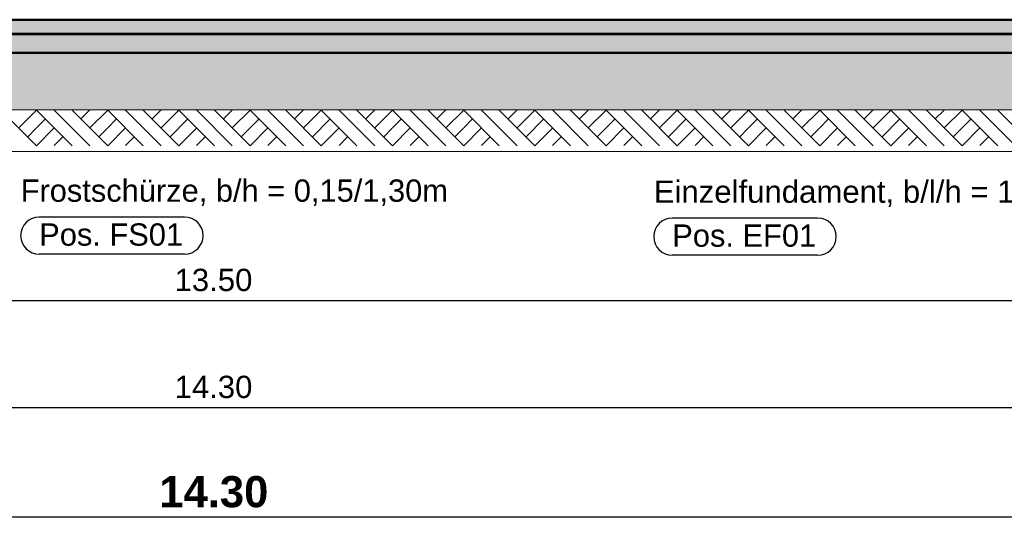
# Model space of a CAD drawing. Header units: metres. Extents: x 1314 to 1415, y -87 to -52.
# Tile 13 of 256: x 1324.26 to 1329.78, y -84.42 to -81.55. Entities that reach past the tile are written whole.
import ezdxf

# ---------------------------------------------------------------- set-up
doc = ezdxf.new("R2010")
doc.units = ezdxf.units.M
doc.header["$PDMODE"] = 65
doc.linetypes.add('AUSGEZOGEN', pattern=[0])
for name, color, linetype, lineweight in [('XR$2$Design', 4, 'AUSGEZOGEN', 13), ('XR$2$Wand', 1, 'AUSGEZOGEN', 50), ('XR$3$Maßlinie 1_50', 7, 'AUSGEZOGEN', 25), ('XR$4$Design', 4, 'AUSGEZOGEN', 13), ('XR$4$Muster', 4, 'AUSGEZOGEN', 13), ('XR$4$Wand', 1, 'AUSGEZOGEN', 50)]:
    doc.layers.add(name, color=color, linetype=linetype, lineweight=lineweight)
doc.styles.add('ARIAL', font='arial.ttf')
doc.dimstyles.new('DIMSTYLE_12', dxfattribs={"dimtxt": 0.175, "dimasz": 0.15, "dimexe": 0, "dimexo": 0, "dimgap": 0.0875, "dimtad": 2, "dimrnd": 0.005, "dimzin": 4, "dimdsep": 46, "dimtxsty": 'ARIAL', "dimblk1": 'ALL_ML_KREIS', "dimblk2": 'ALL_ML_KREIS', "dimsah": 1, "dimcen": 0, "dimclrd": 3, "dimclre": 3, "dimclrt": 3, "dimadec": 0, "dimazin": 0, "dimtfac": 1, "dimtdec": 0, "dimtix": 1, "dimtmove": 2, "dimatfit": 3, "dimfxl": 0, "dimtzin": 0, "dimlwd": 0, "dimlwe": 25, "dimarcsym": 0})
doc.dimstyles.new('DIMSTYLE_9', dxfattribs={"dimtxt": 0.125, "dimasz": 0.15, "dimexe": 0, "dimexo": 0, "dimgap": 0.0625, "dimtad": 2, "dimrnd": 0.005, "dimzin": 4, "dimdsep": 46, "dimtxsty": 'ARIAL', "dimblk1": 'ALL_ML_KREIS', "dimblk2": 'ALL_ML_KREIS', "dimsah": 1, "dimcen": 0, "dimclrd": 3, "dimclre": 3, "dimclrt": 3, "dimadec": 0, "dimazin": 0, "dimtfac": 1, "dimtdec": 0, "dimtix": 1, "dimtmove": 2, "dimatfit": 3, "dimfxl": 0, "dimtzin": 0, "dimlwd": 0, "dimlwe": 25, "dimarcsym": 0})

# ---------------------------------------------------------------- blocks, each defined once
blk = doc.blocks.new('MUSTERELEMENT_46')
at = {"layer": 'XR$2$Design', "color": 4, "linetype": 'AUSGEZOGEN', "lineweight": 13, "transparency": 33554687}
for p, q in [((1324.1937, -81.6308), (1324.2736, -81.6308)), ((1324.1937, -81.6358), (1324.2736, -81.6358)), ((1324.2736, -81.6308), (1324.3535, -81.6308)), ((1324.2736, -81.6308), (1324.2736, -81.6358)), ((1324.2736, -81.6308), (1324.2736, -81.6358)), ((1324.2736, -81.6318), (1324.3135, -81.6318)), ((1324.2736, -81.6328), (1324.3135, -81.6328)), ((1324.2736, -81.6338), (1324.3135, -81.6338)), ((1324.2736, -81.6348), (1324.3135, -81.6348)), ((1324.2736, -81.6358), (1324.3535, -81.6358)), ((1324.3135, -81.6308), (1324.3135, -81.6358)), ((1324.3535, -81.6308), (1324.4334, -81.6308)), ((1324.3535, -81.6308), (1324.3535, -81.6358)), ((1324.3535, -81.6308), (1324.3535, -81.6358)), ((1324.3535, -81.6318), (1324.3934, -81.6318)), ((1324.3535, -81.6328), (1324.3934, -81.6328)), ((1324.3535, -81.6338), (1324.3934, -81.6338)), ((1324.3535, -81.6348), (1324.3934, -81.6348)), ((1324.3535, -81.6358), (1324.4334, -81.6358)), ((1324.3934, -81.6308), (1324.3934, -81.6358)), ((1324.4334, -81.6308), (1324.5132, -81.6308)), ((1324.4334, -81.6308), (1324.4334, -81.6358)), ((1324.4334, -81.6308), (1324.4334, -81.6358)), ((1324.4334, -81.6318), (1324.4733, -81.6318)), ((1324.4334, -81.6328), (1324.4733, -81.6328)), ((1324.4334, -81.6338), (1324.4733, -81.6338)), ((1324.4334, -81.6348), (1324.4733, -81.6348)), ((1324.4334, -81.6358), (1324.5132, -81.6358)), ((1324.4733, -81.6308), (1324.4733, -81.6358)), ((1324.5132, -81.6308), (1324.5931, -81.6308)), ((1324.5132, -81.6308), (1324.5132, -81.6358)), ((1324.5132, -81.6308), (1324.5132, -81.6358)), ((1324.5132, -81.6318), (1324.5532, -81.6318)), ((1324.5132, -81.6328), (1324.5532, -81.6328)), ((1324.5132, -81.6338), (1324.5532, -81.6338)), ((1324.5132, -81.6348), (1324.5532, -81.6348)), ((1324.5132, -81.6358), (1324.5931, -81.6358)), ((1324.5532, -81.6308), (1324.5532, -81.6358)), ((1324.5931, -81.6308), (1324.673, -81.6308)), ((1324.5931, -81.6308), (1324.5931, -81.6358)), ((1324.5931, -81.6308), (1324.5931, -81.6358)), ((1324.5931, -81.6318), (1324.6331, -81.6318)), ((1324.5931, -81.6328), (1324.6331, -81.6328)), ((1324.5931, -81.6338), (1324.6331, -81.6338)), ((1324.5931, -81.6348), (1324.6331, -81.6348)), ((1324.5931, -81.6358), (1324.673, -81.6358)), ((1324.6331, -81.6308), (1324.6331, -81.6358)), ((1324.673, -81.6308), (1324.7529, -81.6308)), ((1324.673, -81.6308), (1324.673, -81.6358)), ((1324.673, -81.6308), (1324.673, -81.6358)), ((1324.673, -81.6318), (1324.7129, -81.6318)), ((1324.673, -81.6328), (1324.7129, -81.6328)), ((1324.673, -81.6338), (1324.7129, -81.6338)), ((1324.673, -81.6348), (1324.7129, -81.6348)), ((1324.673, -81.6358), (1324.7529, -81.6358)), ((1324.7129, -81.6308), (1324.7129, -81.6358)), ((1324.7529, -81.6308), (1324.8328, -81.6308)), ((1324.7529, -81.6308), (1324.7529, -81.6358)), ((1324.7529, -81.6308), (1324.7529, -81.6358)), ((1324.7529, -81.6318), (1324.7928, -81.6318)), ((1324.7529, -81.6328), (1324.7928, -81.6328)), ((1324.7529, -81.6338), (1324.7928, -81.6338)), ((1324.7529, -81.6348), (1324.7928, -81.6348)), ((1324.7529, -81.6358), (1324.8328, -81.6358)), ((1324.7928, -81.6308), (1324.7928, -81.6358)), ((1324.8328, -81.6308), (1324.9126, -81.6308)), ((1324.8328, -81.6308), (1324.8328, -81.6358)), ((1324.8328, -81.6308), (1324.8328, -81.6358)), ((1324.8328, -81.6318), (1324.8727, -81.6318)), ((1324.8328, -81.6328), (1324.8727, -81.6328)), ((1324.8328, -81.6338), (1324.8727, -81.6338)), ((1324.8328, -81.6348), (1324.8727, -81.6348)), ((1324.8328, -81.6358), (1324.9126, -81.6358)), ((1324.8727, -81.6308), (1324.8727, -81.6358)), ((1324.9126, -81.6308), (1324.9925, -81.6308)), ((1324.9126, -81.6308), (1324.9126, -81.6358)), ((1324.9126, -81.6308), (1324.9126, -81.6358)), ((1324.9126, -81.6318), (1324.9526, -81.6318)), ((1324.9126, -81.6328), (1324.9526, -81.6328)), ((1324.9126, -81.6338), (1324.9526, -81.6338)), ((1324.9126, -81.6348), (1324.9526, -81.6348)), ((1324.9126, -81.6358), (1324.9925, -81.6358)), ((1324.9526, -81.6308), (1324.9526, -81.6358)), ((1324.9925, -81.6308), (1325.0724, -81.6308)), ((1324.9925, -81.6308), (1324.9925, -81.6358)), ((1324.9925, -81.6308), (1324.9925, -81.6358)), ((1324.9925, -81.6318), (1325.0325, -81.6318)), ((1324.9925, -81.6328), (1325.0325, -81.6328)), ((1324.9925, -81.6338), (1325.0325, -81.6338)), ((1324.9925, -81.6348), (1325.0325, -81.6348)), ((1324.9925, -81.6358), (1325.0724, -81.6358)), ((1325.0325, -81.6308), (1325.0325, -81.6358)), ((1325.0724, -81.6308), (1325.1523, -81.6308)), ((1325.0724, -81.6308), (1325.0724, -81.6358)), ((1325.0724, -81.6308), (1325.0724, -81.6358)), ((1325.0724, -81.6318), (1325.1124, -81.6318)), ((1325.0724, -81.6328), (1325.1124, -81.6328)), ((1325.0724, -81.6338), (1325.1124, -81.6338)), ((1325.0724, -81.6348), (1325.1124, -81.6348)), ((1325.0724, -81.6358), (1325.1523, -81.6358)), ((1325.1124, -81.6308), (1325.1124, -81.6358)), ((1325.1523, -81.6308), (1325.2322, -81.6308)), ((1325.1523, -81.6308), (1325.1523, -81.6358)), ((1325.1523, -81.6308), (1325.1523, -81.6358)), ((1325.1523, -81.6318), (1325.1922, -81.6318)), ((1325.1523, -81.6328), (1325.1922, -81.6328)), ((1325.1523, -81.6338), (1325.1922, -81.6338)), ((1325.1523, -81.6348), (1325.1922, -81.6348)), ((1325.1523, -81.6358), (1325.2322, -81.6358)), ((1325.1922, -81.6308), (1325.1922, -81.6358)), ((1325.2322, -81.6308), (1325.3121, -81.6308)), ((1325.2322, -81.6308), (1325.2322, -81.6358)), ((1325.2322, -81.6308), (1325.2322, -81.6358)), ((1325.2322, -81.6318), (1325.2721, -81.6318)), ((1325.2322, -81.6328), (1325.2721, -81.6328)), ((1325.2322, -81.6338), (1325.2721, -81.6338)), ((1325.2322, -81.6348), (1325.2721, -81.6348)), ((1325.2322, -81.6358), (1325.3121, -81.6358)), ((1325.2721, -81.6308), (1325.2721, -81.6358)), ((1325.3121, -81.6308), (1325.3919, -81.6308)), ((1325.3121, -81.6308), (1325.3121, -81.6358)), ((1325.3121, -81.6308), (1325.3121, -81.6358)), ((1325.3121, -81.6318), (1325.352, -81.6318)), ((1325.3121, -81.6328), (1325.352, -81.6328)), ((1325.3121, -81.6338), (1325.352, -81.6338)), ((1325.3121, -81.6348), (1325.352, -81.6348)), ((1325.3121, -81.6358), (1325.3919, -81.6358)), ((1325.352, -81.6308), (1325.352, -81.6358)), ((1325.3919, -81.6308), (1325.4718, -81.6308)), ((1325.3919, -81.6308), (1325.3919, -81.6358)), ((1325.3919, -81.6308), (1325.3919, -81.6358)), ((1325.3919, -81.6318), (1325.4319, -81.6318)), ((1325.3919, -81.6328), (1325.4319, -81.6328)), ((1325.3919, -81.6338), (1325.4319, -81.6338)), ((1325.3919, -81.6348), (1325.4319, -81.6348)), ((1325.3919, -81.6358), (1325.4718, -81.6358)), ((1325.4319, -81.6308), (1325.4319, -81.6358)), ((1325.4718, -81.6308), (1325.5517, -81.6308)), ((1325.4718, -81.6308), (1325.4718, -81.6358)), ((1325.4718, -81.6308), (1325.4718, -81.6358)), ((1325.4718, -81.6318), (1325.5118, -81.6318)), ((1325.4718, -81.6328), (1325.5118, -81.6328)), ((1325.4718, -81.6338), (1325.5118, -81.6338)), ((1325.4718, -81.6348), (1325.5118, -81.6348)), ((1325.4718, -81.6358), (1325.5517, -81.6358)), ((1325.5118, -81.6308), (1325.5118, -81.6358)), ((1325.5517, -81.6308), (1325.6316, -81.6308)), ((1325.5517, -81.6308), (1325.5517, -81.6358)), ((1325.5517, -81.6308), (1325.5517, -81.6358)), ((1325.5517, -81.6318), (1325.5916, -81.6318)), ((1325.5517, -81.6328), (1325.5916, -81.6328)), ((1325.5517, -81.6338), (1325.5916, -81.6338)), ((1325.5517, -81.6348), (1325.5916, -81.6348)), ((1325.5517, -81.6358), (1325.6316, -81.6358)), ((1325.5916, -81.6308), (1325.5916, -81.6358)), ((1325.6316, -81.6308), (1325.7115, -81.6308)), ((1325.6316, -81.6308), (1325.6316, -81.6358)), ((1325.6316, -81.6308), (1325.6316, -81.6358)), ((1325.6316, -81.6318), (1325.6715, -81.6318)), ((1325.6316, -81.6328), (1325.6715, -81.6328)), ((1325.6316, -81.6338), (1325.6715, -81.6338)), ((1325.6316, -81.6348), (1325.6715, -81.6348)), ((1325.6316, -81.6358), (1325.7115, -81.6358)), ((1325.6715, -81.6308), (1325.6715, -81.6358)), ((1325.7115, -81.6308), (1325.7914, -81.6308)), ((1325.7115, -81.6308), (1325.7115, -81.6358)), ((1325.7115, -81.6308), (1325.7115, -81.6358)), ((1325.7115, -81.6318), (1325.7514, -81.6318)), ((1325.7115, -81.6328), (1325.7514, -81.6328)), ((1325.7115, -81.6338), (1325.7514, -81.6338)), ((1325.7115, -81.6348), (1325.7514, -81.6348)), ((1325.7115, -81.6358), (1325.7914, -81.6358)), ((1325.7514, -81.6308), (1325.7514, -81.6358)), ((1325.7914, -81.6308), (1325.8712, -81.6308)), ((1325.7914, -81.6308), (1325.7914, -81.6358)), ((1325.7914, -81.6308), (1325.7914, -81.6358)), ((1325.7914, -81.6318), (1325.8313, -81.6318)), ((1325.7914, -81.6328), (1325.8313, -81.6328)), ((1325.7914, -81.6338), (1325.8313, -81.6338)), ((1325.7914, -81.6348), (1325.8313, -81.6348)), ((1325.7914, -81.6358), (1325.8712, -81.6358)), ((1325.8313, -81.6308), (1325.8313, -81.6358)), ((1325.8712, -81.6308), (1325.9511, -81.6308)), ((1325.8712, -81.6308), (1325.8712, -81.6358)), ((1325.8712, -81.6308), (1325.8712, -81.6358)), ((1325.8712, -81.6318), (1325.9112, -81.6318)), ((1325.8712, -81.6328), (1325.9112, -81.6328)), ((1325.8712, -81.6338), (1325.9112, -81.6338)), ((1325.8712, -81.6348), (1325.9112, -81.6348)), ((1325.8712, -81.6358), (1325.9511, -81.6358)), ((1325.9112, -81.6308), (1325.9112, -81.6358)), ((1325.9511, -81.6308), (1326.031, -81.6308)), ((1325.9511, -81.6308), (1325.9511, -81.6358)), ((1325.9511, -81.6308), (1325.9511, -81.6358)), ((1325.9511, -81.6318), (1325.9911, -81.6318)), ((1325.9511, -81.6328), (1325.9911, -81.6328)), ((1325.9511, -81.6338), (1325.9911, -81.6338)), ((1325.9511, -81.6348), (1325.9911, -81.6348)), ((1325.9511, -81.6358), (1326.031, -81.6358)), ((1325.9911, -81.6308), (1325.9911, -81.6358)), ((1326.031, -81.6308), (1326.1109, -81.6308)), ((1326.031, -81.6308), (1326.031, -81.6358)), ((1326.031, -81.6308), (1326.031, -81.6358)), ((1326.031, -81.6318), (1326.0709, -81.6318)), ((1326.031, -81.6328), (1326.0709, -81.6328)), ((1326.031, -81.6338), (1326.0709, -81.6338)), ((1326.031, -81.6348), (1326.0709, -81.6348)), ((1326.031, -81.6358), (1326.1109, -81.6358)), ((1326.0709, -81.6308), (1326.0709, -81.6358)), ((1326.1109, -81.6308), (1326.1908, -81.6308)), ((1326.1109, -81.6308), (1326.1109, -81.6358)), ((1326.1109, -81.6308), (1326.1109, -81.6358)), ((1326.1109, -81.6318), (1326.1508, -81.6318)), ((1326.1109, -81.6328), (1326.1508, -81.6328)), ((1326.1109, -81.6338), (1326.1508, -81.6338)), ((1326.1109, -81.6348), (1326.1508, -81.6348)), ((1326.1109, -81.6358), (1326.1908, -81.6358)), ((1326.1508, -81.6308), (1326.1508, -81.6358)), ((1326.1908, -81.6308), (1326.2706, -81.6308)), ((1326.1908, -81.6308), (1326.1908, -81.6358)), ((1326.1908, -81.6308), (1326.1908, -81.6358)), ((1326.1908, -81.6318), (1326.2307, -81.6318)), ((1326.1908, -81.6328), (1326.2307, -81.6328)), ((1326.1908, -81.6338), (1326.2307, -81.6338)), ((1326.1908, -81.6348), (1326.2307, -81.6348)), ((1326.1908, -81.6358), (1326.2706, -81.6358)), ((1326.2307, -81.6308), (1326.2307, -81.6358)), ((1326.2706, -81.6308), (1326.3505, -81.6308)), ((1326.2706, -81.6308), (1326.2706, -81.6358)), ((1326.2706, -81.6308), (1326.2706, -81.6358)), ((1326.2706, -81.6318), (1326.3106, -81.6318)), ((1326.2706, -81.6328), (1326.3106, -81.6328)), ((1326.2706, -81.6338), (1326.3106, -81.6338)), ((1326.2706, -81.6348), (1326.3106, -81.6348)), ((1326.2706, -81.6358), (1326.3505, -81.6358)), ((1326.3106, -81.6308), (1326.3106, -81.6358)), ((1326.3505, -81.6308), (1326.4304, -81.6308)), ((1326.3505, -81.6308), (1326.3505, -81.6358)), ((1326.3505, -81.6308), (1326.3505, -81.6358)), ((1326.3505, -81.6318), (1326.3905, -81.6318)), ((1326.3505, -81.6328), (1326.3905, -81.6328)), ((1326.3505, -81.6338), (1326.3905, -81.6338)), ((1326.3505, -81.6348), (1326.3905, -81.6348)), ((1326.3505, -81.6358), (1326.4304, -81.6358)), ((1326.3905, -81.6308), (1326.3905, -81.6358)), ((1326.4304, -81.6308), (1326.5103, -81.6308)), ((1326.4304, -81.6308), (1326.4304, -81.6358)), ((1326.4304, -81.6308), (1326.4304, -81.6358)), ((1326.4304, -81.6318), (1326.4704, -81.6318)), ((1326.4304, -81.6328), (1326.4704, -81.6328)), ((1326.4304, -81.6338), (1326.4704, -81.6338)), ((1326.4304, -81.6348), (1326.4704, -81.6348)), ((1326.4304, -81.6358), (1326.5103, -81.6358)), ((1326.4704, -81.6308), (1326.4704, -81.6358)), ((1326.5103, -81.6308), (1326.5902, -81.6308)), ((1326.5103, -81.6308), (1326.5103, -81.6358)), ((1326.5103, -81.6308), (1326.5103, -81.6358)), ((1326.5103, -81.6318), (1326.5502, -81.6318)), ((1326.5103, -81.6328), (1326.5502, -81.6328)), ((1326.5103, -81.6338), (1326.5502, -81.6338)), ((1326.5103, -81.6348), (1326.5502, -81.6348)), ((1326.5103, -81.6358), (1326.5902, -81.6358)), ((1326.5502, -81.6308), (1326.5502, -81.6358)), ((1326.5902, -81.6308), (1326.6701, -81.6308)), ((1326.5902, -81.6308), (1326.5902, -81.6358)), ((1326.5902, -81.6308), (1326.5902, -81.6358)), ((1326.5902, -81.6318), (1326.6301, -81.6318)), ((1326.5902, -81.6328), (1326.6301, -81.6328)), ((1326.5902, -81.6338), (1326.6301, -81.6338)), ((1326.5902, -81.6348), (1326.6301, -81.6348)), ((1326.5902, -81.6358), (1326.6701, -81.6358)), ((1326.6301, -81.6308), (1326.6301, -81.6358)), ((1326.6701, -81.6308), (1326.7499, -81.6308)), ((1326.6701, -81.6308), (1326.6701, -81.6358)), ((1326.6701, -81.6308), (1326.6701, -81.6358)), ((1326.6701, -81.6318), (1326.71, -81.6318)), ((1326.6701, -81.6328), (1326.71, -81.6328)), ((1326.6701, -81.6338), (1326.71, -81.6338)), ((1326.6701, -81.6348), (1326.71, -81.6348)), ((1326.6701, -81.6358), (1326.7499, -81.6358)), ((1326.71, -81.6308), (1326.71, -81.6358)), ((1326.7499, -81.6308), (1326.8298, -81.6308)), ((1326.7499, -81.6308), (1326.7499, -81.6358)), ((1326.7499, -81.6308), (1326.7499, -81.6358)), ((1326.7499, -81.6318), (1326.7899, -81.6318)), ((1326.7499, -81.6328), (1326.7899, -81.6328)), ((1326.7499, -81.6338), (1326.7899, -81.6338)), ((1326.7499, -81.6348), (1326.7899, -81.6348)), ((1326.7499, -81.6358), (1326.8298, -81.6358)), ((1326.7899, -81.6308), (1326.7899, -81.6358)), ((1326.8298, -81.6308), (1326.9097, -81.6308)), ((1326.8298, -81.6308), (1326.8298, -81.6358)), ((1326.8298, -81.6308), (1326.8298, -81.6358)), ((1326.8298, -81.6318), (1326.8698, -81.6318)), ((1326.8298, -81.6328), (1326.8698, -81.6328)), ((1326.8298, -81.6338), (1326.8698, -81.6338)), ((1326.8298, -81.6348), (1326.8698, -81.6348)), ((1326.8298, -81.6358), (1326.9097, -81.6358)), ((1326.8698, -81.6308), (1326.8698, -81.6358)), ((1326.9097, -81.6308), (1326.9896, -81.6308)), ((1326.9097, -81.6308), (1326.9097, -81.6358)), ((1326.9097, -81.6308), (1326.9097, -81.6358)), ((1326.9097, -81.6318), (1326.9496, -81.6318)), ((1326.9097, -81.6328), (1326.9496, -81.6328)), ((1326.9097, -81.6338), (1326.9496, -81.6338)), ((1326.9097, -81.6348), (1326.9496, -81.6348)), ((1326.9097, -81.6358), (1326.9896, -81.6358)), ((1326.9496, -81.6308), (1326.9496, -81.6358)), ((1326.9896, -81.6308), (1327.0695, -81.6308)), ((1326.9896, -81.6308), (1326.9896, -81.6358)), ((1326.9896, -81.6308), (1326.9896, -81.6358)), ((1326.9896, -81.6318), (1327.0295, -81.6318)), ((1326.9896, -81.6328), (1327.0295, -81.6328)), ((1326.9896, -81.6338), (1327.0295, -81.6338)), ((1326.9896, -81.6348), (1327.0295, -81.6348)), ((1326.9896, -81.6358), (1327.0695, -81.6358)), ((1327.0295, -81.6308), (1327.0295, -81.6358)), ((1327.0695, -81.6308), (1327.1494, -81.6308)), ((1327.0695, -81.6308), (1327.0695, -81.6358)), ((1327.0695, -81.6308), (1327.0695, -81.6358)), ((1327.0695, -81.6318), (1327.1094, -81.6318)), ((1327.0695, -81.6328), (1327.1094, -81.6328)), ((1327.0695, -81.6338), (1327.1094, -81.6338)), ((1327.0695, -81.6348), (1327.1094, -81.6348)), ((1327.0695, -81.6358), (1327.1494, -81.6358)), ((1327.1094, -81.6308), (1327.1094, -81.6358)), ((1327.1494, -81.6308), (1327.2292, -81.6308)), ((1327.1494, -81.6308), (1327.1494, -81.6358)), ((1327.1494, -81.6308), (1327.1494, -81.6358)), ((1327.1494, -81.6318), (1327.1893, -81.6318)), ((1327.1494, -81.6328), (1327.1893, -81.6328)), ((1327.1494, -81.6338), (1327.1893, -81.6338)), ((1327.1494, -81.6348), (1327.1893, -81.6348)), ((1327.1494, -81.6358), (1327.2292, -81.6358)), ((1327.1893, -81.6308), (1327.1893, -81.6358)), ((1327.2292, -81.6308), (1327.3091, -81.6308)), ((1327.2292, -81.6308), (1327.2292, -81.6358)), ((1327.2292, -81.6308), (1327.2292, -81.6358)), ((1327.2292, -81.6318), (1327.2692, -81.6318)), ((1327.2292, -81.6328), (1327.2692, -81.6328)), ((1327.2292, -81.6338), (1327.2692, -81.6338)), ((1327.2292, -81.6348), (1327.2692, -81.6348)), ((1327.2292, -81.6358), (1327.3091, -81.6358)), ((1327.2692, -81.6308), (1327.2692, -81.6358)), ((1327.3091, -81.6308), (1327.389, -81.6308)), ((1327.3091, -81.6308), (1327.3091, -81.6358)), ((1327.3091, -81.6308), (1327.3091, -81.6358)), ((1327.3091, -81.6318), (1327.3491, -81.6318)), ((1327.3091, -81.6328), (1327.3491, -81.6328)), ((1327.3091, -81.6338), (1327.3491, -81.6338)), ((1327.3091, -81.6348), (1327.3491, -81.6348)), ((1327.3091, -81.6358), (1327.389, -81.6358)), ((1327.3491, -81.6308), (1327.3491, -81.6358)), ((1327.389, -81.6308), (1327.4689, -81.6308)), ((1327.389, -81.6308), (1327.389, -81.6358)), ((1327.389, -81.6308), (1327.389, -81.6358)), ((1327.389, -81.6318), (1327.4289, -81.6318)), ((1327.389, -81.6328), (1327.4289, -81.6328)), ((1327.389, -81.6338), (1327.4289, -81.6338)), ((1327.389, -81.6348), (1327.4289, -81.6348)), ((1327.389, -81.6358), (1327.4689, -81.6358)), ((1327.4289, -81.6308), (1327.4289, -81.6358)), ((1327.4689, -81.6308), (1327.5488, -81.6308)), ((1327.4689, -81.6308), (1327.4689, -81.6358)), ((1327.4689, -81.6308), (1327.4689, -81.6358)), ((1327.4689, -81.6318), (1327.5088, -81.6318)), ((1327.4689, -81.6328), (1327.5088, -81.6328)), ((1327.4689, -81.6338), (1327.5088, -81.6338)), ((1327.4689, -81.6348), (1327.5088, -81.6348)), ((1327.4689, -81.6358), (1327.5488, -81.6358)), ((1327.5088, -81.6308), (1327.5088, -81.6358)), ((1327.5488, -81.6308), (1327.6286, -81.6308)), ((1327.5488, -81.6308), (1327.5488, -81.6358)), ((1327.5488, -81.6308), (1327.5488, -81.6358)), ((1327.5488, -81.6318), (1327.5887, -81.6318)), ((1327.5488, -81.6328), (1327.5887, -81.6328)), ((1327.5488, -81.6338), (1327.5887, -81.6338)), ((1327.5488, -81.6348), (1327.5887, -81.6348)), ((1327.5488, -81.6358), (1327.6286, -81.6358)), ((1327.5887, -81.6308), (1327.5887, -81.6358)), ((1327.6286, -81.6308), (1327.7085, -81.6308)), ((1327.6286, -81.6308), (1327.6286, -81.6358)), ((1327.6286, -81.6308), (1327.6286, -81.6358)), ((1327.6286, -81.6318), (1327.6686, -81.6318)), ((1327.6286, -81.6328), (1327.6686, -81.6328)), ((1327.6286, -81.6338), (1327.6686, -81.6338)), ((1327.6286, -81.6348), (1327.6686, -81.6348)), ((1327.6286, -81.6358), (1327.7085, -81.6358)), ((1327.6686, -81.6308), (1327.6686, -81.6358)), ((1327.7085, -81.6308), (1327.7884, -81.6308)), ((1327.7085, -81.6308), (1327.7085, -81.6358)), ((1327.7085, -81.6308), (1327.7085, -81.6358)), ((1327.7085, -81.6318), (1327.7485, -81.6318)), ((1327.7085, -81.6328), (1327.7485, -81.6328)), ((1327.7085, -81.6338), (1327.7485, -81.6338)), ((1327.7085, -81.6348), (1327.7485, -81.6348)), ((1327.7085, -81.6358), (1327.7884, -81.6358)), ((1327.7485, -81.6308), (1327.7485, -81.6358)), ((1327.7884, -81.6308), (1327.8683, -81.6308)), ((1327.7884, -81.6308), (1327.7884, -81.6358)), ((1327.7884, -81.6308), (1327.7884, -81.6358)), ((1327.7884, -81.6318), (1327.8284, -81.6318)), ((1327.7884, -81.6328), (1327.8284, -81.6328)), ((1327.7884, -81.6338), (1327.8284, -81.6338)), ((1327.7884, -81.6348), (1327.8284, -81.6348)), ((1327.7884, -81.6358), (1327.8683, -81.6358)), ((1327.8284, -81.6308), (1327.8284, -81.6358)), ((1327.8683, -81.6308), (1327.9482, -81.6308)), ((1327.8683, -81.6308), (1327.8683, -81.6358)), ((1327.8683, -81.6308), (1327.8683, -81.6358)), ((1327.8683, -81.6318), (1327.9082, -81.6318)), ((1327.8683, -81.6328), (1327.9082, -81.6328)), ((1327.8683, -81.6338), (1327.9082, -81.6338)), ((1327.8683, -81.6348), (1327.9082, -81.6348)), ((1327.8683, -81.6358), (1327.9482, -81.6358)), ((1327.9082, -81.6308), (1327.9082, -81.6358)), ((1327.9482, -81.6308), (1328.0281, -81.6308)), ((1327.9482, -81.6308), (1327.9482, -81.6358)), ((1327.9482, -81.6308), (1327.9482, -81.6358)), ((1327.9482, -81.6318), (1327.9881, -81.6318)), ((1327.9482, -81.6328), (1327.9881, -81.6328)), ((1327.9482, -81.6338), (1327.9881, -81.6338)), ((1327.9482, -81.6348), (1327.9881, -81.6348)), ((1327.9482, -81.6358), (1328.0281, -81.6358)), ((1327.9881, -81.6308), (1327.9881, -81.6358)), ((1328.0281, -81.6308), (1328.1079, -81.6308)), ((1328.0281, -81.6308), (1328.0281, -81.6358)), ((1328.0281, -81.6308), (1328.0281, -81.6358)), ((1328.0281, -81.6318), (1328.068, -81.6318)), ((1328.0281, -81.6328), (1328.068, -81.6328)), ((1328.0281, -81.6338), (1328.068, -81.6338)), ((1328.0281, -81.6348), (1328.068, -81.6348)), ((1328.0281, -81.6358), (1328.1079, -81.6358)), ((1328.068, -81.6308), (1328.068, -81.6358)), ((1328.1079, -81.6308), (1328.1878, -81.6308)), ((1328.1079, -81.6308), (1328.1079, -81.6358)), ((1328.1079, -81.6308), (1328.1079, -81.6358)), ((1328.1079, -81.6318), (1328.1479, -81.6318)), ((1328.1079, -81.6328), (1328.1479, -81.6328)), ((1328.1079, -81.6338), (1328.1479, -81.6338)), ((1328.1079, -81.6348), (1328.1479, -81.6348)), ((1328.1079, -81.6358), (1328.1878, -81.6358)), ((1328.1479, -81.6308), (1328.1479, -81.6358)), ((1328.1878, -81.6308), (1328.2677, -81.6308)), ((1328.1878, -81.6308), (1328.1878, -81.6358)), ((1328.1878, -81.6308), (1328.1878, -81.6358)), ((1328.1878, -81.6318), (1328.2278, -81.6318)), ((1328.1878, -81.6328), (1328.2278, -81.6328)), ((1328.1878, -81.6338), (1328.2278, -81.6338)), ((1328.1878, -81.6348), (1328.2278, -81.6348)), ((1328.1878, -81.6358), (1328.2677, -81.6358)), ((1328.2278, -81.6308), (1328.2278, -81.6358)), ((1328.2677, -81.6308), (1328.3476, -81.6308)), ((1328.2677, -81.6308), (1328.2677, -81.6358)), ((1328.2677, -81.6308), (1328.2677, -81.6358)), ((1328.2677, -81.6318), (1328.3076, -81.6318)), ((1328.2677, -81.6328), (1328.3076, -81.6328)), ((1328.2677, -81.6338), (1328.3076, -81.6338)), ((1328.2677, -81.6348), (1328.3076, -81.6348)), ((1328.2677, -81.6358), (1328.3476, -81.6358)), ((1328.3076, -81.6308), (1328.3076, -81.6358)), ((1328.3476, -81.6308), (1328.4275, -81.6308)), ((1328.3476, -81.6308), (1328.3476, -81.6358)), ((1328.3476, -81.6308), (1328.3476, -81.6358)), ((1328.3476, -81.6318), (1328.3875, -81.6318)), ((1328.3476, -81.6328), (1328.3875, -81.6328)), ((1328.3476, -81.6338), (1328.3875, -81.6338)), ((1328.3476, -81.6348), (1328.3875, -81.6348)), ((1328.3476, -81.6358), (1328.4275, -81.6358)), ((1328.3875, -81.6308), (1328.3875, -81.6358)), ((1328.4275, -81.6308), (1328.5074, -81.6308)), ((1328.4275, -81.6308), (1328.4275, -81.6358)), ((1328.4275, -81.6308), (1328.4275, -81.6358)), ((1328.4275, -81.6318), (1328.4674, -81.6318)), ((1328.4275, -81.6328), (1328.4674, -81.6328)), ((1328.4275, -81.6338), (1328.4674, -81.6338)), ((1328.4275, -81.6348), (1328.4674, -81.6348)), ((1328.4275, -81.6358), (1328.5074, -81.6358)), ((1328.4674, -81.6308), (1328.4674, -81.6358)), ((1328.5074, -81.6308), (1328.5872, -81.6308)), ((1328.5074, -81.6308), (1328.5074, -81.6358)), ((1328.5074, -81.6308), (1328.5074, -81.6358)), ((1328.5074, -81.6318), (1328.5473, -81.6318)), ((1328.5074, -81.6328), (1328.5473, -81.6328)), ((1328.5074, -81.6338), (1328.5473, -81.6338)), ((1328.5074, -81.6348), (1328.5473, -81.6348)), ((1328.5074, -81.6358), (1328.5872, -81.6358)), ((1328.5473, -81.6308), (1328.5473, -81.6358)), ((1328.5872, -81.6308), (1328.6671, -81.6308)), ((1328.5872, -81.6308), (1328.5872, -81.6358)), ((1328.5872, -81.6308), (1328.5872, -81.6358)), ((1328.5872, -81.6318), (1328.6272, -81.6318)), ((1328.5872, -81.6328), (1328.6272, -81.6328)), ((1328.5872, -81.6338), (1328.6272, -81.6338)), ((1328.5872, -81.6348), (1328.6272, -81.6348)), ((1328.5872, -81.6358), (1328.6671, -81.6358)), ((1328.6272, -81.6308), (1328.6272, -81.6358)), ((1328.6671, -81.6308), (1328.747, -81.6308)), ((1328.6671, -81.6308), (1328.6671, -81.6358)), ((1328.6671, -81.6308), (1328.6671, -81.6358)), ((1328.6671, -81.6318), (1328.7071, -81.6318)), ((1328.6671, -81.6328), (1328.7071, -81.6328)), ((1328.6671, -81.6338), (1328.7071, -81.6338)), ((1328.6671, -81.6348), (1328.7071, -81.6348)), ((1328.6671, -81.6358), (1328.747, -81.6358)), ((1328.7071, -81.6308), (1328.7071, -81.6358)), ((1328.747, -81.6308), (1328.8269, -81.6308)), ((1328.747, -81.6308), (1328.747, -81.6358)), ((1328.747, -81.6308), (1328.747, -81.6358)), ((1328.747, -81.6318), (1328.7869, -81.6318)), ((1328.747, -81.6328), (1328.7869, -81.6328)), ((1328.747, -81.6338), (1328.7869, -81.6338)), ((1328.747, -81.6348), (1328.7869, -81.6348)), ((1328.747, -81.6358), (1328.8269, -81.6358)), ((1328.7869, -81.6308), (1328.7869, -81.6358)), ((1328.8269, -81.6308), (1328.9068, -81.6308)), ((1328.8269, -81.6308), (1328.8269, -81.6358)), ((1328.8269, -81.6308), (1328.8269, -81.6358)), ((1328.8269, -81.6318), (1328.8668, -81.6318)), ((1328.8269, -81.6328), (1328.8668, -81.6328)), ((1328.8269, -81.6338), (1328.8668, -81.6338)), ((1328.8269, -81.6348), (1328.8668, -81.6348)), ((1328.8269, -81.6358), (1328.9068, -81.6358)), ((1328.8668, -81.6308), (1328.8668, -81.6358)), ((1328.9068, -81.6308), (1328.9866, -81.6308)), ((1328.9068, -81.6308), (1328.9068, -81.6358)), ((1328.9068, -81.6308), (1328.9068, -81.6358)), ((1328.9068, -81.6318), (1328.9467, -81.6318)), ((1328.9068, -81.6328), (1328.9467, -81.6328)), ((1328.9068, -81.6338), (1328.9467, -81.6338)), ((1328.9068, -81.6348), (1328.9467, -81.6348)), ((1328.9068, -81.6358), (1328.9866, -81.6358)), ((1328.9467, -81.6308), (1328.9467, -81.6358)), ((1328.9866, -81.6308), (1329.0665, -81.6308)), ((1328.9866, -81.6308), (1328.9866, -81.6358)), ((1328.9866, -81.6308), (1328.9866, -81.6358)), ((1328.9866, -81.6318), (1329.0266, -81.6318)), ((1328.9866, -81.6328), (1329.0266, -81.6328)), ((1328.9866, -81.6338), (1329.0266, -81.6338)), ((1328.9866, -81.6348), (1329.0266, -81.6348)), ((1328.9866, -81.6358), (1329.0665, -81.6358)), ((1329.0266, -81.6308), (1329.0266, -81.6358)), ((1329.0665, -81.6308), (1329.1464, -81.6308)), ((1329.0665, -81.6308), (1329.0665, -81.6358)), ((1329.0665, -81.6308), (1329.0665, -81.6358)), ((1329.0665, -81.6318), (1329.1065, -81.6318)), ((1329.0665, -81.6328), (1329.1065, -81.6328)), ((1329.0665, -81.6338), (1329.1065, -81.6338)), ((1329.0665, -81.6348), (1329.1065, -81.6348)), ((1329.0665, -81.6358), (1329.1464, -81.6358)), ((1329.1065, -81.6308), (1329.1065, -81.6358)), ((1329.1464, -81.6308), (1329.2263, -81.6308)), ((1329.1464, -81.6308), (1329.1464, -81.6358)), ((1329.1464, -81.6308), (1329.1464, -81.6358)), ((1329.1464, -81.6318), (1329.1864, -81.6318)), ((1329.1464, -81.6328), (1329.1864, -81.6328)), ((1329.1464, -81.6338), (1329.1864, -81.6338)), ((1329.1464, -81.6348), (1329.1864, -81.6348)), ((1329.1464, -81.6358), (1329.2263, -81.6358)), ((1329.1864, -81.6308), (1329.1864, -81.6358)), ((1329.2263, -81.6308), (1329.3062, -81.6308)), ((1329.2263, -81.6308), (1329.2263, -81.6358)), ((1329.2263, -81.6308), (1329.2263, -81.6358)), ((1329.2263, -81.6318), (1329.2662, -81.6318)), ((1329.2263, -81.6328), (1329.2662, -81.6328)), ((1329.2263, -81.6338), (1329.2662, -81.6338)), ((1329.2263, -81.6348), (1329.2662, -81.6348)), ((1329.2263, -81.6358), (1329.3062, -81.6358)), ((1329.2662, -81.6308), (1329.2662, -81.6358)), ((1329.3062, -81.6308), (1329.3861, -81.6308)), ((1329.3062, -81.6308), (1329.3062, -81.6358)), ((1329.3062, -81.6308), (1329.3062, -81.6358)), ((1329.3062, -81.6318), (1329.3461, -81.6318)), ((1329.3062, -81.6328), (1329.3461, -81.6328)), ((1329.3062, -81.6338), (1329.3461, -81.6338)), ((1329.3062, -81.6348), (1329.3461, -81.6348)), ((1329.3062, -81.6358), (1329.3861, -81.6358)), ((1329.3461, -81.6308), (1329.3461, -81.6358)), ((1329.3861, -81.6308), (1329.4659, -81.6308)), ((1329.3861, -81.6308), (1329.3861, -81.6358)), ((1329.3861, -81.6308), (1329.3861, -81.6358)), ((1329.3861, -81.6318), (1329.426, -81.6318)), ((1329.3861, -81.6328), (1329.426, -81.6328)), ((1329.3861, -81.6338), (1329.426, -81.6338)), ((1329.3861, -81.6348), (1329.426, -81.6348)), ((1329.3861, -81.6358), (1329.4659, -81.6358)), ((1329.426, -81.6308), (1329.426, -81.6358)), ((1329.4659, -81.6308), (1329.5458, -81.6308)), ((1329.4659, -81.6308), (1329.4659, -81.6358)), ((1329.4659, -81.6308), (1329.4659, -81.6358)), ((1329.4659, -81.6318), (1329.5059, -81.6318)), ((1329.4659, -81.6328), (1329.5059, -81.6328)), ((1329.4659, -81.6338), (1329.5059, -81.6338)), ((1329.4659, -81.6348), (1329.5059, -81.6348)), ((1329.4659, -81.6358), (1329.5458, -81.6358)), ((1329.5059, -81.6308), (1329.5059, -81.6358)), ((1329.5458, -81.6308), (1329.6257, -81.6308)), ((1329.5458, -81.6308), (1329.5458, -81.6358)), ((1329.5458, -81.6308), (1329.5458, -81.6358)), ((1329.5458, -81.6318), (1329.5858, -81.6318)), ((1329.5458, -81.6328), (1329.5858, -81.6328)), ((1329.5458, -81.6338), (1329.5858, -81.6338)), ((1329.5458, -81.6348), (1329.5858, -81.6348)), ((1329.5458, -81.6358), (1329.6257, -81.6358)), ((1329.5858, -81.6308), (1329.5858, -81.6358)), ((1329.6257, -81.6308), (1329.7056, -81.6308)), ((1329.6257, -81.6308), (1329.6257, -81.6358)), ((1329.6257, -81.6308), (1329.6257, -81.6358)), ((1329.6257, -81.6318), (1329.6656, -81.6318)), ((1329.6257, -81.6328), (1329.6656, -81.6328)), ((1329.6257, -81.6338), (1329.6656, -81.6338)), ((1329.6257, -81.6348), (1329.6656, -81.6348)), ((1329.6257, -81.6358), (1329.7056, -81.6358)), ((1329.6656, -81.6308), (1329.6656, -81.6358)), ((1329.7056, -81.6308), (1329.7855, -81.6308)), ((1329.7056, -81.6308), (1329.7056, -81.6358)), ((1329.7056, -81.6308), (1329.7056, -81.6358)), ((1329.7056, -81.6318), (1329.7455, -81.6318)), ((1329.7056, -81.6328), (1329.7455, -81.6328)), ((1329.7056, -81.6338), (1329.7455, -81.6338)), ((1329.7056, -81.6348), (1329.7455, -81.6348)), ((1329.7056, -81.6358), (1329.7855, -81.6358)), ((1329.7455, -81.6308), (1329.7455, -81.6358))]:
    blk.add_line(p, q, dxfattribs=at)
blk = doc.blocks.new('ALL_ML_KREIS')
at = {"color": 0, "linetype": 'ByBlock', "lineweight": -2}
for p, q in [((0, -0.5), (0, 0.5)), ((-1, 0), (0.5, 0))]:
    blk.add_line(p, q, dxfattribs=at)
blk.add_circle((0, 0), 0.15, dxfattribs=at)
blk = doc.blocks.new('*D100')
at = {"layer": 'DEFPOINTS', "color": 3, "linetype": 'AUSGEZOGEN', "lineweight": 25, "transparency": 33554687}
for p in [(1318.1917, -74.2409), (1332.4917, -75.3797), (1318.1917, -83.7271)]:
    blk.add_point(p, dxfattribs=at)
at = {"layer": 'XR$3$Maßlinie 1_50', "color": 3, "linetype": 'AUSGEZOGEN', "lineweight": -2, "transparency": 33554687}
for p, q in [((1318.1917, -83.4271), (1318.1917, -83.7271)), ((1332.4917, -83.4271), (1332.4917, -83.7271)), ((1318.1917, -83.7271), (1332.4917, -83.7271))]:
    blk.add_line(p, q, dxfattribs=at)
at = {"layer": 'XR$3$Maßlinie 1_50', "color": 3, "linetype": 'AUSGEZOGEN', "lineweight": 25, "transparency": 33554687, "xscale": 0.15, "yscale": 0.15, "zscale": 0.15, "rotation": 180}
blk.add_blockref('ALL_ML_KREIS', (1318.1917, -83.7271), dxfattribs=at)
at = {"layer": 'XR$3$Maßlinie 1_50', "color": 3, "linetype": 'AUSGEZOGEN', "lineweight": 25, "transparency": 33554687, "xscale": 0.15, "yscale": 0.15, "zscale": 0.15}
blk.add_blockref('ALL_ML_KREIS', (1332.4917, -83.7271), dxfattribs=at)
at = {"layer": 'XR$3$Maßlinie 1_50', "color": 3, "linetype": 'AUSGEZOGEN', "lineweight": 25, "transparency": 33554687, "insert": (1325.3461, -83.6124), "char_height": 0.125, "width": 0.625, "attachment_point": 5, "style": 'ARIAL'}
blk.add_mtext('\\A1;{\\A1;{14.30\\H0.082500;\\S^ ;}}', dxfattribs=at)
blk = doc.blocks.new('*D103')
at = {"layer": 'DEFPOINTS', "color": 3, "linetype": 'AUSGEZOGEN', "lineweight": 25, "transparency": 33554687}
for p in [(1332.4917, -77.3423), (1318.1917, -77.5418), (1318.1917, -84.3412)]:
    blk.add_point(p, dxfattribs=at)
at = {"layer": 'XR$3$Maßlinie 1_50', "color": 3, "linetype": 'AUSGEZOGEN', "lineweight": -2, "transparency": 33554687}
for p, q in [((1318.1917, -84.0412), (1318.1917, -84.3412)), ((1332.4917, -84.0412), (1332.4917, -84.3412)), ((1318.1917, -84.3412), (1332.4917, -84.3412))]:
    blk.add_line(p, q, dxfattribs=at)
at = {"layer": 'XR$3$Maßlinie 1_50', "color": 3, "linetype": 'AUSGEZOGEN', "lineweight": 25, "transparency": 33554687, "xscale": 0.15, "yscale": 0.15, "zscale": 0.15, "rotation": 180}
blk.add_blockref('ALL_ML_KREIS', (1318.1917, -84.3412), dxfattribs=at)
at = {"layer": 'XR$3$Maßlinie 1_50', "color": 3, "linetype": 'AUSGEZOGEN', "lineweight": 25, "transparency": 33554687, "xscale": 0.15, "yscale": 0.15, "zscale": 0.15}
blk.add_blockref('ALL_ML_KREIS', (1332.4917, -84.3412), dxfattribs=at)
at = {"layer": 'XR$3$Maßlinie 1_50', "color": 3, "linetype": 'AUSGEZOGEN', "lineweight": 25, "transparency": 33554687, "insert": (1325.3481, -84.2007), "char_height": 0.175, "width": 0.875, "attachment_point": 5, "style": 'ARIAL'}
blk.add_mtext('\\A1;{\\fArial|i0|b1;\\A1;{14.30\\H0.115500;\\S^ ;}}', dxfattribs=at)
blk = doc.blocks.new('*D119')
at = {"layer": 'DEFPOINTS', "color": 3, "linetype": 'AUSGEZOGEN', "lineweight": 25, "transparency": 33554687}
for p in [(1318.5917, -77.0472), (1332.0917, -78.1019), (1318.5917, -83.1268)]:
    blk.add_point(p, dxfattribs=at)
at = {"layer": 'XR$3$Maßlinie 1_50', "color": 3, "linetype": 'AUSGEZOGEN', "lineweight": -2, "transparency": 33554687}
for p, q in [((1318.5917, -82.8268), (1318.5917, -83.1268)), ((1332.0917, -82.8218), (1332.0917, -83.1268)), ((1318.5917, -83.1268), (1332.0917, -83.1268))]:
    blk.add_line(p, q, dxfattribs=at)
at = {"layer": 'XR$3$Maßlinie 1_50', "color": 3, "linetype": 'AUSGEZOGEN', "lineweight": 25, "transparency": 33554687, "xscale": 0.15, "yscale": 0.15, "zscale": 0.15, "rotation": 180}
blk.add_blockref('ALL_ML_KREIS', (1318.5917, -83.1268), dxfattribs=at)
at = {"layer": 'XR$3$Maßlinie 1_50', "color": 3, "linetype": 'AUSGEZOGEN', "lineweight": 25, "transparency": 33554687, "xscale": 0.15, "yscale": 0.15, "zscale": 0.15}
blk.add_blockref('ALL_ML_KREIS', (1332.0917, -83.1268), dxfattribs=at)
at = {"layer": 'XR$3$Maßlinie 1_50', "color": 3, "linetype": 'AUSGEZOGEN', "lineweight": 25, "transparency": 33554687, "insert": (1325.3461, -83.0121), "char_height": 0.125, "width": 0.625, "attachment_point": 5, "style": 'ARIAL'}
blk.add_mtext('\\A1;{\\A1;{13.50\\H0.082500;\\S^ ;}}', dxfattribs=at)
blk = doc.blocks.new('MUSTERELEMENT_74')
at = {"layer": 'XR$4$Design', "color": 52, "linetype": 'AUSGEZOGEN', "lineweight": 13, "transparency": 33554687}
for p, q in [((1324.1538, -82.0584), (1324.3535, -82.2584)), ((1324.2536, -82.1584), (1324.3535, -82.0584)), ((1324.3535, -82.0584), (1324.5532, -82.2584)), ((1324.4533, -82.0584), (1324.653, -82.2584)), ((1324.5532, -82.0584), (1324.7529, -82.2584)), ((1324.6027, -82.1082), (1324.6514, -82.0596)), ((1324.653, -82.1584), (1324.7529, -82.0584)), ((1324.7529, -82.0584), (1324.9526, -82.2584)), ((1324.8527, -82.0584), (1325.0524, -82.2584)), ((1324.9526, -82.0584), (1325.1523, -82.2584)), ((1325.0021, -82.1082), (1325.0508, -82.0596)), ((1325.0524, -82.1584), (1325.1523, -82.0584)), ((1325.1523, -82.0584), (1325.352, -82.2584)), ((1325.2521, -82.0584), (1325.4519, -82.2584)), ((1325.352, -82.0584), (1325.5517, -82.2584)), ((1325.4015, -82.1082), (1325.4503, -82.0596)), ((1325.4519, -82.1584), (1325.5517, -82.0584)), ((1325.5517, -82.0584), (1325.7514, -82.2584)), ((1325.6516, -82.0584), (1325.8513, -82.2584)), ((1325.7514, -82.0584), (1325.9511, -82.2584)), ((1325.8009, -82.1082), (1325.8497, -82.0596)), ((1325.8513, -82.1584), (1325.9511, -82.0584)), ((1325.9511, -82.0584), (1326.1508, -82.2584)), ((1326.051, -82.0584), (1326.2507, -82.2584)), ((1326.1508, -82.0584), (1326.3505, -82.2584)), ((1326.2003, -82.1082), (1326.2491, -82.0596)), ((1326.2507, -82.1584), (1326.3505, -82.0584)), ((1326.3505, -82.0584), (1326.5502, -82.2584)), ((1326.4504, -82.0584), (1326.6501, -82.2584)), ((1326.5502, -82.0584), (1326.7499, -82.2584)), ((1326.5998, -82.1082), (1326.6485, -82.0596)), ((1326.6501, -82.1584), (1326.7499, -82.0584)), ((1326.7499, -82.0584), (1326.9496, -82.2584)), ((1326.8498, -82.0584), (1327.0495, -82.2584)), ((1326.9496, -82.0584), (1327.1494, -82.2584)), ((1326.9992, -82.1082), (1327.0479, -82.0596)), ((1327.0495, -82.1584), (1327.1494, -82.0584)), ((1327.1494, -82.0584), (1327.3491, -82.2584)), ((1327.2492, -82.0584), (1327.4489, -82.2584)), ((1327.3491, -82.0584), (1327.5488, -82.2584)), ((1327.3986, -82.1082), (1327.4473, -82.0596)), ((1327.4489, -82.1584), (1327.5488, -82.0584)), ((1327.5488, -82.0584), (1327.7485, -82.2584)), ((1327.6486, -82.0584), (1327.8483, -82.2584)), ((1327.7485, -82.0584), (1327.9482, -82.2584)), ((1327.798, -82.1082), (1327.8467, -82.0596)), ((1327.8483, -82.1584), (1327.9482, -82.0584)), ((1327.9482, -82.0584), (1328.1479, -82.2584)), ((1328.048, -82.0584), (1328.2477, -82.2584)), ((1328.1479, -82.0584), (1328.3476, -82.2584)), ((1328.1974, -82.1082), (1328.2461, -82.0596)), ((1328.2477, -82.1584), (1328.3476, -82.0584)), ((1328.3476, -82.0584), (1328.5473, -82.2584)), ((1328.4474, -82.0584), (1328.6471, -82.2584)), ((1328.5473, -82.0584), (1328.747, -82.2584)), ((1328.5968, -82.1082), (1328.6455, -82.0596)), ((1328.6471, -82.1584), (1328.747, -82.0584)), ((1328.747, -82.0584), (1328.9467, -82.2584)), ((1328.8469, -82.0584), (1329.0466, -82.2584)), ((1328.9467, -82.0584), (1329.1464, -82.2584)), ((1328.9962, -82.1082), (1329.045, -82.0596)), ((1329.0466, -82.1584), (1329.1464, -82.0584)), ((1329.1464, -82.0584), (1329.3461, -82.2584)), ((1329.2463, -82.0584), (1329.446, -82.2584)), ((1329.3461, -82.0584), (1329.5458, -82.2584)), ((1329.3956, -82.1082), (1329.4444, -82.0596)), ((1329.446, -82.1584), (1329.5458, -82.0584)), ((1329.5458, -82.0584), (1329.7455, -82.2584)), ((1329.6457, -82.0584), (1329.8454, -82.2584)), ((1329.7455, -82.0584), (1329.9452, -82.2584)), ((1324.3535, -82.1584), (1324.4018, -82.1098)), ((1324.7529, -82.1584), (1324.8012, -82.1098)), ((1325.1523, -82.1584), (1325.2006, -82.1098)), ((1325.5517, -82.1584), (1325.6, -82.1098)), ((1325.9511, -82.1584), (1325.9994, -82.1098)), ((1326.3505, -82.1584), (1326.3989, -82.1098)), ((1326.7499, -82.1584), (1326.7983, -82.1098)), ((1327.1494, -82.1584), (1327.1977, -82.1098)), ((1327.5488, -82.1584), (1327.5971, -82.1098)), ((1327.9482, -82.1584), (1327.9965, -82.1098)), ((1328.3476, -82.1584), (1328.3959, -82.1098)), ((1328.747, -82.1584), (1328.7953, -82.1098)), ((1329.1464, -82.1584), (1329.1947, -82.1098)), ((1329.5458, -82.1584), (1329.5941, -82.1098)), ((1324.3039, -82.2086), (1324.3523, -82.1602)), ((1324.3535, -82.2584), (1324.4533, -82.1584)), ((1324.7034, -82.2086), (1324.7517, -82.1602)), ((1324.7529, -82.2584), (1324.8527, -82.1584)), ((1325.1028, -82.2086), (1325.1511, -82.1602)), ((1325.1523, -82.2584), (1325.2521, -82.1584)), ((1325.5022, -82.2086), (1325.5505, -82.1602)), ((1325.5517, -82.2584), (1325.6516, -82.1584)), ((1325.9016, -82.2086), (1325.9499, -82.1602)), ((1325.9511, -82.2584), (1326.051, -82.1584)), ((1326.301, -82.2086), (1326.3493, -82.1602)), ((1326.3505, -82.2584), (1326.4504, -82.1584)), ((1326.7004, -82.2086), (1326.7487, -82.1602)), ((1326.7499, -82.2584), (1326.8498, -82.1584)), ((1327.0998, -82.2086), (1327.1482, -82.1602)), ((1327.1494, -82.2584), (1327.2492, -82.1584)), ((1327.4992, -82.2086), (1327.5476, -82.1602)), ((1327.5488, -82.2584), (1327.6486, -82.1584)), ((1327.8986, -82.2086), (1327.947, -82.1602)), ((1327.9482, -82.2584), (1328.048, -82.1584)), ((1328.2981, -82.2086), (1328.3464, -82.1602)), ((1328.3476, -82.2584), (1328.4474, -82.1584)), ((1328.6975, -82.2086), (1328.7458, -82.1602)), ((1328.747, -82.2584), (1328.8469, -82.1584)), ((1329.0969, -82.2086), (1329.1452, -82.1602)), ((1329.1464, -82.2584), (1329.2463, -82.1584)), ((1329.4963, -82.2086), (1329.5446, -82.1602)), ((1329.5458, -82.2584), (1329.6457, -82.1584)), ((1324.4529, -82.2574), (1324.5013, -82.2088)), ((1324.8523, -82.2574), (1324.9007, -82.2088)), ((1325.2517, -82.2574), (1325.3001, -82.2088)), ((1325.6512, -82.2574), (1325.6995, -82.2088)), ((1326.0506, -82.2574), (1326.0989, -82.2088)), ((1326.45, -82.2574), (1326.4983, -82.2088)), ((1326.8494, -82.2574), (1326.8977, -82.2088)), ((1327.2488, -82.2574), (1327.2971, -82.2088)), ((1327.6482, -82.2574), (1327.6965, -82.2088)), ((1328.0476, -82.2574), (1328.096, -82.2088)), ((1328.447, -82.2574), (1328.4954, -82.2088)), ((1328.8465, -82.2574), (1328.8948, -82.2088)), ((1329.2459, -82.2574), (1329.2942, -82.2088)), ((1329.6453, -82.2574), (1329.6936, -82.2088))]:
    blk.add_line(p, q, dxfattribs=at)

msp = doc.modelspace()

# ---------------------------------------------------------------- hatches: boundary and pattern name
at = {"layer": 'XR$4$Muster', "linetype": 'AUSGEZOGEN', "lineweight": 13, "transparency": 33554687}
h = msp.add_hatch(dxfattribs=at)
h.set_pattern_fill('MUSTER', color=4, scale=0.075, angle=45, style=0, pattern_type=2)
h.set_pattern_definition([(45, (-1e-17, 0.21213), (-8e-18, 0.106066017), [0.075, -0.075]), (135, (-1e-17, 0.21213), (-0.106066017, 8e-18), [0.075, -0.075])])
h.paths.add_polyline_path([(1318.7617, -81.6311), (1332.3417, -81.6311), (1332.3417, -81.5511), (1318.7617, -81.5511)], flags=0)
h = msp.add_hatch(dxfattribs=at)
h.set_pattern_fill('MUSTER', color=52, scale=0.0375, style=0, pattern_type=2)
h.set_pattern_definition([(0, (0.075, 0.075), (0.0375, 0.0375), [0.0375, -0.0375]), (90, (0.075, 0.075), (-0.0375, 0.0375), [0.0375, -0.0375])])
h.paths.add_polyline_path([(1332.3417, -81.6361), (1318.7617, -81.6361), (1318.7617, -81.7361), (1332.3417, -81.7361)], flags=0)
at = {"layer": 'XR$4$Wand', "linetype": 'AUSGEZOGEN', "lineweight": 13, "transparency": 33554687}
h = msp.add_hatch(dxfattribs=at)
h.set_pattern_fill('MUSTER', color=4, scale=0.12, angle=315, style=0, pattern_type=2)
h.set_pattern_definition([(315, (0.33941, -9e-17), (0.169705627, -4e-17), [0.12, -0.12]), (45, (0.33941, -9e-17), (4e-17, 0.169705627), [0.12, -0.12])])
h.paths.add_polyline_path([(1318.7617, -82.0561), (1332.3417, -82.0561), (1332.3417, -81.7361), (1318.7617, -81.7361)], flags=0)

# ---------------------------------------------------------------- linework, layer by layer
at = {"layer": 'XR$2$Wand', "color": 1, "linetype": 'AUSGEZOGEN', "lineweight": 50, "transparency": 33554687}
for p, q in [((1318.6117, -81.5511), (1332.3417, -81.5511)), ((1318.7617, -81.6311), (1332.3417, -81.6311)), ((1318.7617, -81.7361), (1332.3417, -81.7361))]:
    msp.add_line(p, q, dxfattribs=at)
at = {"layer": 'XR$2$Wand', "color": 4, "linetype": 'AUSGEZOGEN', "lineweight": 13, "transparency": 33554687}
msp.add_line((1319.3917, -82.2911), (1331.2917, -82.2911), dxfattribs=at)
at = {"layer": 'XR$3$Maßlinie 1_50', "color": 7, "linetype": 'AUSGEZOGEN', "lineweight": 25, "transparency": 33554687}
for p, q in [((1325.184, -82.6583), (1324.3687, -82.6583)), ((1328.7354, -82.6642), (1327.9201, -82.6642)), ((1325.184, -82.8666), (1324.3687, -82.8666)), ((1328.7354, -82.8726), (1327.9201, -82.8726))]:
    msp.add_line(p, q, dxfattribs=at)
for centre, start, end in [((1324.3687, -82.7625), 90, 270), ((1325.184, -82.7625), 270, 90), ((1327.9201, -82.7684), 90, 270), ((1328.7354, -82.7684), 270, 90)]:
    msp.add_arc(centre, 0.1042, start, end, dxfattribs=at)
at = {"layer": 'XR$4$Muster', "color": 52, "linetype": 'AUSGEZOGEN', "lineweight": 13, "transparency": 33554687}
msp.add_line((1318.7617, -81.6361), (1332.3417, -81.6361), dxfattribs=at)
at = {"layer": 'XR$4$Wand', "color": 4, "linetype": 'AUSGEZOGEN', "lineweight": 13, "transparency": 33554687}
msp.add_line((1318.7617, -82.0561), (1332.3417, -82.0561), dxfattribs=at)

# ---------------------------------------------------------------- block references
at = {"layer": 'XR$2$Design', "color": 4, "linetype": 'AUSGEZOGEN', "lineweight": 13, "transparency": 33554687}
msp.add_blockref('MUSTERELEMENT_46', (0, 0), dxfattribs=at)
at = {"layer": 'XR$4$Design', "color": 52, "linetype": 'AUSGEZOGEN', "lineweight": 13, "transparency": 33554687}
msp.add_blockref('MUSTERELEMENT_74', (0, 0), dxfattribs=at)

# ---------------------------------------------------------------- texts
at = {"layer": 'XR$3$Maßlinie 1_50', "color": 7, "linetype": 'AUSGEZOGEN', "lineweight": 25, "transparency": 33554687, "char_height": 0.125, "attachment_point": 7, "style": 'ARIAL'}
for s, insert, width in [('\\W1.00;Einzelfundament, b/l/h = 150/200/50cm', (1327.8159, -82.6017), 3.095274), ('\\W0.99;Frostschürze, b/h = 0,15/1,30m', (1324.2645, -82.5958), 2.483305), ('\\W0.99;Pos. FS01', (1324.3687, -82.8208), 0.877044), ('\\W0.99;Pos. EF01', (1327.9201, -82.8267), 0.877044)]:
    msp.add_mtext(s, dxfattribs=dict(at, insert=insert, width=width))

# ---------------------------------------------------------------- dimensions: what is measured, and where the dimension line sits
at = {"layer": 'XR$3$Maßlinie 1_50', "color": 3, "linetype": 'AUSGEZOGEN', "lineweight": 25, "transparency": 33554687}
for base, p1, p2, dimstyle, picture, middle in [((1332.4917, -83.7271), (1318.1917, -83.4271), (1332.4917, -83.4271), 'DIMSTYLE_9', '*D100', (1325.3461, -83.6124)), ((1332.0917, -83.1268), (1318.5917, -82.8268), (1332.0917, -82.8218), 'DIMSTYLE_9', '*D119', (1325.3461, -83.0121)), ((1332.4917, -84.3412), (1318.1917, -84.0412), (1332.4917, -84.0412), 'DIMSTYLE_12', '*D103', (1325.3481, -84.2007))]:
    dim = msp.add_linear_dim(base=base, p1=p1, p2=p2, dimstyle=dimstyle, override={"dimpost": '<>', "dimclrd": 3, "dimclre": 3, "dimclrt": 3, "dimlwd": 0, "dimlwe": 25}, dxfattribs=at)
    dim.commit()
    dim.dimension.update_dxf_attribs({"geometry": picture, "text_midpoint": middle, "dimtype": 160})

doc.saveas('drawing.dxf')
